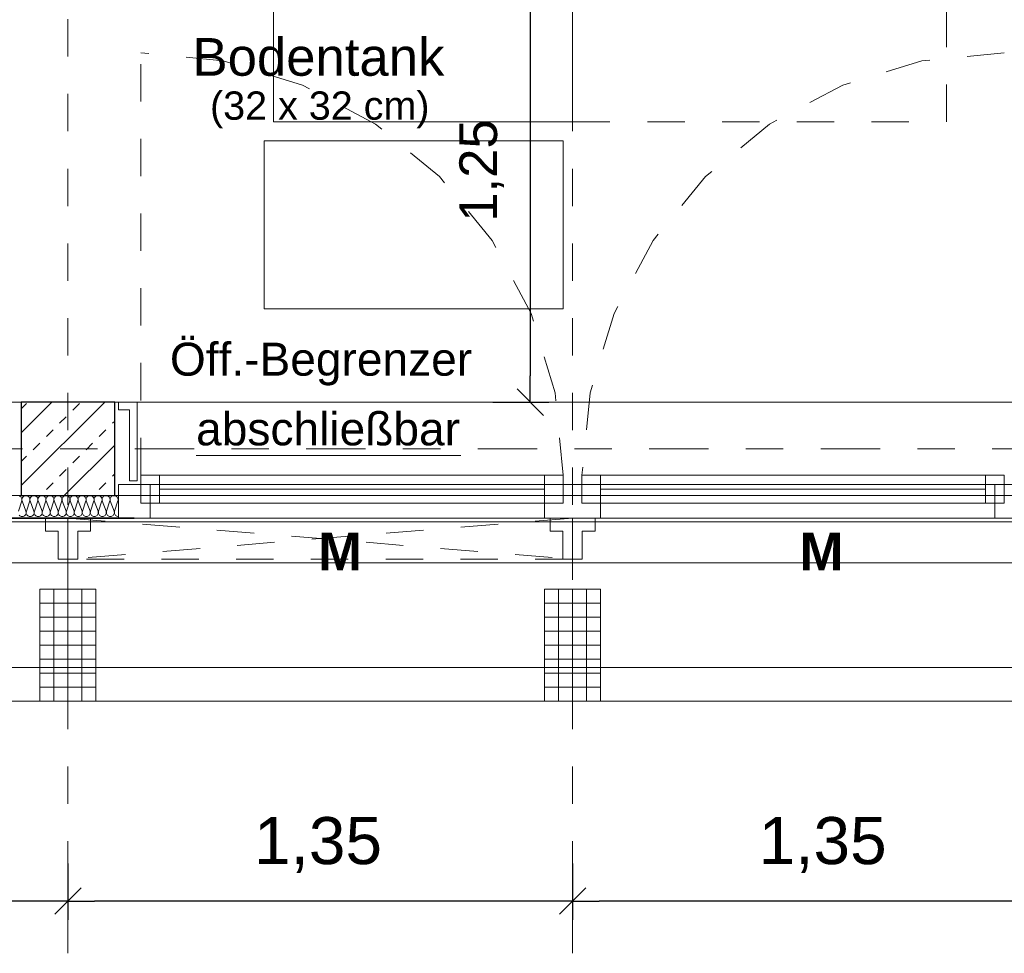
# Model space of a CAD drawing. Header units: metres. Extents: x -45.2 to 14.3, y -31.8 to 10.2.
# Tile 98 of 152: x -2.8 to -0.2, y -22.9 to -20.5. Entities that reach past the tile are written whole.
import ezdxf

# ---------------------------------------------------------------- set-up
doc = ezdxf.new("R2010")
doc.units = ezdxf.units.M
doc.header["$LTSCALE"] = 0.05
for name, pattern in [('1600.2032', [1.6, 0.8, -0.8]), ('Achsen 01', [5.291531, 3.175, -1.058062, 0.352704, -0.705764]), ('gestrichelt - 01', [2, 1, -1]), ('ISO-07 Punktiert', [0.889, 0.127, -0.762]), ('Raster 01', [2, 1, -1]), ('VW-01 Strichlinie kurz', [2, 1, -1])]:
    doc.linetypes.add(name, pattern=pattern)
doc.layers.get('0').update_dxf_attribs({"lineweight": 25})
for name, color, linetype, lineweight, true_color in [('013_Beton und Stahlbetonarbeiten-000 Brüstung', 7, 'Continuous', 9, 0xa6a6a6), ('014_Fassadenarbeiten-000 Aufsicht Betonfertigteile', 7, 'Continuous', 9, 0xc0c0c0), ('014_Fassadenarbeiten-330 mineralische Dämmung', 7, 'Continuous', 9, 0x666666), ('030_Sonnenschutzarbeiten-Bemassung', 7, 'Continuous', 13, 0xff6633), ('030_Sonnenschutzarbeiten-Grundriss', 7, 'Continuous', 13, 0x555555), ('031_Metallbauarbeiten-330 Aufsicht Metallbauarbeiten', 7, 'Continuous', 9, 0xa6a6a6), ('032_Metallarbeiten-abschließbar', 7, 'Continuous', 13, 0x444444), ('032_Metallarbeiten-Fenster', 7, 'Continuous', 13, 0x444444), ('032_Metallarbeiten-Öffnungsbegrenzer', 7, 'Continuous', 13, 0x444444), ('AV1-Achsen', 1, 'Achsen 01', 18, 0xff0000), ('AV1-Bewegungsfläche', 7, 'gestrichelt - 01', 9, 0xd9d9d9), ('AV1-Einrichtung', 7, 'Continuous', 9, 0xa6a6a6), ('AV1-Raster', 7, 'Raster 01', 9, 0xa6a6a6)]:
    doc.layers.add(name, color=color, linetype=linetype, lineweight=lineweight, true_color=true_color)
for name, color, linetype, lineweight in [('013_Beton und Stahlbetonarbeiten-000 Unterzüge', 7, 'ISO-07 Punktiert', 13), ('013_Beton und Stahlbetonarbeiten-330 Außenstützen', 7, 'Continuous', 25), ('014_Fassadenarbeiten-330 Betonfertigteile vertikal', 7, 'Continuous', 9), ('027_Tischlerarbeiten-330 Innenfensterbänke', 7, 'Continuous', 9), ('030_Sonnenschutzarbeiten-Kasten+Behang', 7, 'Continuous', 5), ('030_Sonnenschutzarbeiten-Motor', 7, 'Continuous', 5), ('053_Niederspannungsanlagen-Bodentanks', 7, 'gestrichelt - 01', 9), ('AV1-Einrichtung Bemaßung', 7, 'Continuous', 9)]:
    doc.layers.add(name, color=color, linetype=linetype, lineweight=lineweight)
doc.styles.add('Arial', font='arial.ttf')
doc.styles.add('Arial (bold)', font='arialbd.ttf')

msp = doc.modelspace()

# ---------------------------------------------------------------- linework, layer by layer
at = {"color": 0, "linetype": 'ByBlock', "lineweight": -2}
for p, q in [((-1.4632, -21.475), (-1.4632, -21.4043)), ((-2.7, -22.81), (-2.7707, -22.81)), ((-2.7, -22.81), (-2.6293, -22.81)), ((-1.35, -22.81), (-1.4207, -22.81)), ((-1.35, -22.81), (-1.2793, -22.81))]:
    msp.add_line(p, q, dxfattribs=at)
at = {"color": 0, "linetype": 'Continuous', "lineweight": 15}
for p, q in [((-1.4278, -21.5104), (-1.4985, -21.4396)), ((-2.6646, -22.7746), (-2.7354, -22.8454)), ((-2.7354, -22.8454), (-2.6646, -22.7746)), ((-1.3146, -22.7746), (-1.3854, -22.8454)), ((-1.3854, -22.8454), (-1.3146, -22.7746))]:
    msp.add_line(p, q, dxfattribs=at)
at = {"layer": '013_Beton und Stahlbetonarbeiten-000 Brüstung'}
for points in [[(-5.275, -21.725), (-5.275, -21.475), (-2.825, -21.475), (-2.825, -21.725)], [(-2.575, -21.725), (-2.575, -21.475), (-0.125, -21.475), (-0.125, -21.725)]]:
    msp.add_lwpolyline(points, close=True, dxfattribs=at)
at = {"layer": '013_Beton und Stahlbetonarbeiten-000 Unterzüge', "linetype": 'VW-01 Strichlinie kurz'}
for points in [[(-5.275, -21.725), (-5.275, -21.475), (-2.825, -21.475), (-2.825, -21.725)], [(-2.575, -21.725), (-2.575, -21.475), (-0.125, -21.475), (-0.125, -21.725)]]:
    msp.add_lwpolyline(points, close=True, dxfattribs=at)
at = {"layer": '013_Beton und Stahlbetonarbeiten-330 Außenstützen', "color": 251, "linetype": 'Continuous', "lineweight": 13, "true_color": 0x4c4c4c}
for p, q in [((-2.6018, -21.475), (-2.825, -21.6982)), ((-2.7432, -21.475), (-2.825, -21.5568)), ((-2.825, -21.4926), (-2.8107, -21.4784)), ((-2.687, -21.496), (-2.6693, -21.4784)), ((-2.7224, -21.5314), (-2.7047, -21.5137)), ((-2.5809, -21.5314), (-2.575, -21.5255)), ((-2.7577, -21.5668), (-2.74, -21.5491)), ((-2.6163, -21.5668), (-2.5986, -21.5491)), ((-2.7931, -21.6021), (-2.7754, -21.5844)), ((-2.575, -21.5897), (-2.7103, -21.725)), ((-2.6517, -21.6021), (-2.634, -21.5844)), ((-2.825, -21.634), (-2.8107, -21.6198)), ((-2.687, -21.6375), (-2.6693, -21.6198)), ((-2.7224, -21.6728), (-2.7047, -21.6551)), ((-2.5809, -21.6728), (-2.575, -21.6669)), ((-2.7577, -21.7082), (-2.74, -21.6905)), ((-2.6163, -21.7082), (-2.5986, -21.6905))]:
    msp.add_line(p, q, dxfattribs=at)
at = {"layer": '013_Beton und Stahlbetonarbeiten-330 Außenstützen'}
msp.add_lwpolyline([(-2.575, -21.475), (-2.825, -21.475), (-2.825, -21.725), (-2.575, -21.725)], close=True, dxfattribs=at)
at = {"layer": '014_Fassadenarbeiten-000 Aufsicht Betonfertigteile'}
msp.add_lwpolyline([(-39.455, -21.905), (0.305, -21.905), (0.675, -22.275), (-39.825, -22.275)], close=True, dxfattribs=at)
at = {"layer": '014_Fassadenarbeiten-330 Betonfertigteile vertikal', "color": 8, "linetype": 'Continuous', "lineweight": 9, "true_color": 0x808080}
for p, q in [((-2.7375, -21.975), (-2.7375, -22.275)), ((-2.7, -21.975), (-2.7, -22.275)), ((-2.6625, -21.975), (-2.6625, -22.275)), ((-1.3875, -21.975), (-1.3875, -22.275)), ((-1.35, -21.975), (-1.35, -22.275)), ((-1.3125, -21.975), (-1.3125, -22.275))]:
    msp.add_line(p, q, dxfattribs=at)
at = {"layer": '014_Fassadenarbeiten-330 Betonfertigteile vertikal', "color": 8, "linetype": 'Continuous', "lineweight": 13, "true_color": 0x808080}
for p, q in [((-2.775, -22.0125), (-2.625, -22.0125)), ((-1.425, -22.0125), (-1.275, -22.0125)), ((-2.775, -22.05), (-2.625, -22.05)), ((-1.425, -22.05), (-1.275, -22.05)), ((-2.775, -22.0875), (-2.625, -22.0875)), ((-1.425, -22.0875), (-1.275, -22.0875)), ((-2.775, -22.125), (-2.625, -22.125)), ((-1.425, -22.125), (-1.275, -22.125)), ((-2.775, -22.1625), (-2.625, -22.1625)), ((-1.425, -22.1625), (-1.275, -22.1625)), ((-2.775, -22.2), (-2.625, -22.2)), ((-1.425, -22.2), (-1.275, -22.2)), ((-2.775, -22.2375), (-2.625, -22.2375)), ((-1.425, -22.2375), (-1.275, -22.2375))]:
    msp.add_line(p, q, dxfattribs=at)
at = {"layer": '014_Fassadenarbeiten-330 Betonfertigteile vertikal'}
for points in [[(-2.625, -21.975), (-2.775, -21.975), (-2.775, -22.275), (-2.625, -22.275)], [(-1.275, -21.975), (-1.425, -21.975), (-1.425, -22.275), (-1.275, -22.275)]]:
    msp.add_lwpolyline(points, close=True, dxfattribs=at)
at = {"layer": '014_Fassadenarbeiten-330 mineralische Dämmung'}
for points in [[(-2.8327, -21.767), (-2.8237, -21.739), (-2.8237, -21.739), (-2.8233, -21.7371), (-2.8232, -21.7352), (-2.8235, -21.7333), (-2.8241, -21.7315), (-2.825, -21.7298), (-2.8262, -21.7283), (-2.8277, -21.727), (-2.8294, -21.726)], [(-2.7694, -21.767), (-2.769, -21.7689), (-2.7689, -21.7708), (-2.7692, -21.7727), (-2.7698, -21.7745), (-2.7707, -21.7762), (-2.7719, -21.7777), (-2.7734, -21.779), (-2.7734, -21.779), (-2.775, -21.7799), (-2.7768, -21.7806), (-2.7787, -21.781), (-2.7806, -21.781), (-2.7825, -21.7806), (-2.7843, -21.7799), (-2.7859, -21.779), (-2.7859, -21.779), (-2.7874, -21.7777), (-2.7886, -21.7762), (-2.7895, -21.7745), (-2.7901, -21.7727), (-2.7903, -21.7708), (-2.7903, -21.7689), (-2.7898, -21.767), (-2.7808, -21.739), (-2.7808, -21.739), (-2.7804, -21.7371), (-2.7803, -21.7352), (-2.7806, -21.7333), (-2.7812, -21.7315), (-2.7821, -21.7298), (-2.7833, -21.7283), (-2.7848, -21.727), (-2.7848, -21.727), (-2.7864, -21.7261), (-2.7882, -21.7254), (-2.7901, -21.725), (-2.792, -21.725), (-2.7939, -21.7254), (-2.7957, -21.7261), (-2.7973, -21.727), (-2.7973, -21.727), (-2.7988, -21.7283), (-2.8, -21.7298), (-2.8009, -21.7315), (-2.8015, -21.7333), (-2.8017, -21.7352), (-2.8017, -21.7371), (-2.8012, -21.739), (-2.7909, -21.767), (-2.7909, -21.767), (-2.7905, -21.7689), (-2.7904, -21.7708), (-2.7907, -21.7727), (-2.7912, -21.7745), (-2.7922, -21.7762), (-2.7934, -21.7777), (-2.7948, -21.779), (-2.7948, -21.779), (-2.7965, -21.7799), (-2.7982, -21.7806), (-2.8001, -21.781), (-2.8021, -21.781), (-2.8039, -21.7806), (-2.8057, -21.7799), (-2.8074, -21.779), (-2.8074, -21.779), (-2.8088, -21.7777), (-2.81, -21.7762), (-2.8109, -21.7745), (-2.8115, -21.7727), (-2.8118, -21.7708), (-2.8117, -21.7689), (-2.8113, -21.767), (-2.8023, -21.739), (-2.8023, -21.739), (-2.8019, -21.7371), (-2.8018, -21.7352), (-2.8021, -21.7333), (-2.8026, -21.7315), (-2.8036, -21.7298), (-2.8048, -21.7283), (-2.8062, -21.727), (-2.8062, -21.727), (-2.8079, -21.7261), (-2.8096, -21.7254), (-2.8115, -21.725), (-2.8135, -21.725), (-2.8153, -21.7254), (-2.8171, -21.7261), (-2.8188, -21.727), (-2.8188, -21.727), (-2.8202, -21.7283), (-2.8214, -21.7298), (-2.8223, -21.7315), (-2.8229, -21.7333), (-2.8232, -21.7352), (-2.8231, -21.7371), (-2.8227, -21.739), (-2.8123, -21.767), (-2.8123, -21.767), (-2.8119, -21.7689), (-2.8118, -21.7708), (-2.8121, -21.7727), (-2.8127, -21.7745), (-2.8136, -21.7762), (-2.8148, -21.7777), (-2.8163, -21.779), (-2.8163, -21.779), (-2.8179, -21.7799), (-2.8197, -21.7806), (-2.8216, -21.781), (-2.8235, -21.781), (-2.8254, -21.7806), (-2.8272, -21.7799), (-2.8288, -21.779), (-2.8288, -21.779), (-2.8303, -21.7777)], [(-2.5764, -21.767), (-2.576, -21.769), (-2.5759, -21.771), (-2.5762, -21.773), (-2.5769, -21.7749), (-2.5779, -21.7766), (-2.5793, -21.7781), (-2.5809, -21.7793), (-2.5827, -21.7802), (-2.5846, -21.7808), (-2.5866, -21.781), (-2.5886, -21.7808), (-2.5905, -21.7802), (-2.5923, -21.7793), (-2.5939, -21.7781), (-2.5953, -21.7766), (-2.5963, -21.7749), (-2.597, -21.773), (-2.5973, -21.771), (-2.5972, -21.769), (-2.5968, -21.767), (-2.5878, -21.739), (-2.5878, -21.739), (-2.5874, -21.737), (-2.5873, -21.735), (-2.5876, -21.733), (-2.5883, -21.7311), (-2.5893, -21.7294), (-2.5907, -21.7279), (-2.5923, -21.7267), (-2.5941, -21.7257), (-2.596, -21.7252), (-2.598, -21.725), (-2.6, -21.7252), (-2.6019, -21.7257), (-2.6037, -21.7267), (-2.6053, -21.7279), (-2.6067, -21.7294), (-2.6077, -21.7311), (-2.6084, -21.733), (-2.6087, -21.735), (-2.6086, -21.737), (-2.6082, -21.739), (-2.5978, -21.767), (-2.5978, -21.767), (-2.5974, -21.769), (-2.5974, -21.771), (-2.5977, -21.773), (-2.5984, -21.7749), (-2.5994, -21.7766), (-2.6007, -21.7781), (-2.6023, -21.7793), (-2.6041, -21.7802), (-2.606, -21.7808), (-2.608, -21.781), (-2.6101, -21.7808), (-2.612, -21.7802), (-2.6138, -21.7793), (-2.6154, -21.7781), (-2.6167, -21.7766), (-2.6177, -21.7749), (-2.6184, -21.773), (-2.6187, -21.771), (-2.6187, -21.769), (-2.6182, -21.767), (-2.6092, -21.739), (-2.6092, -21.739), (-2.6088, -21.737), (-2.6088, -21.735), (-2.6091, -21.733), (-2.6098, -21.7311), (-2.6108, -21.7294), (-2.6121, -21.7279), (-2.6137, -21.7267), (-2.6155, -21.7257), (-2.6174, -21.7252), (-2.6194, -21.725), (-2.6215, -21.7252), (-2.6234, -21.7257), (-2.6252, -21.7267), (-2.6268, -21.7279), (-2.6281, -21.7294), (-2.6291, -21.7311), (-2.6298, -21.733), (-2.6301, -21.735), (-2.6301, -21.737), (-2.6296, -21.739), (-2.6193, -21.767), (-2.6193, -21.767), (-2.6189, -21.769), (-2.6188, -21.771), (-2.6191, -21.773), (-2.6198, -21.7749), (-2.6208, -21.7766), (-2.6222, -21.7781), (-2.6238, -21.7793), (-2.6256, -21.7802), (-2.6275, -21.7808), (-2.6295, -21.781), (-2.6315, -21.7808), (-2.6334, -21.7802), (-2.6352, -21.7793), (-2.6368, -21.7781), (-2.6382, -21.7766), (-2.6392, -21.7749), (-2.6399, -21.773), (-2.6402, -21.771), (-2.6401, -21.769), (-2.6397, -21.767), (-2.6307, -21.739), (-2.6307, -21.739), (-2.6303, -21.737), (-2.6302, -21.735), (-2.6305, -21.733), (-2.6312, -21.7311), (-2.6322, -21.7294), (-2.6336, -21.7279), (-2.6352, -21.7267), (-2.637, -21.7257), (-2.6389, -21.7252), (-2.6409, -21.725), (-2.6429, -21.7252), (-2.6448, -21.7257), (-2.6466, -21.7267), (-2.6482, -21.7279), (-2.6496, -21.7294), (-2.6506, -21.7311), (-2.6513, -21.733), (-2.6516, -21.735), (-2.6515, -21.737), (-2.6511, -21.739), (-2.6407, -21.767), (-2.6407, -21.767), (-2.6403, -21.769), (-2.6403, -21.771), (-2.6406, -21.773), (-2.6413, -21.7749), (-2.6423, -21.7766), (-2.6436, -21.7781), (-2.6452, -21.7793), (-2.647, -21.7802), (-2.6489, -21.7808), (-2.6509, -21.781), (-2.653, -21.7808), (-2.6549, -21.7802), (-2.6567, -21.7793), (-2.6583, -21.7781), (-2.6596, -21.7766), (-2.6606, -21.7749), (-2.6613, -21.773), (-2.6616, -21.771), (-2.6616, -21.769), (-2.6611, -21.767), (-2.6521, -21.739), (-2.6521, -21.739), (-2.6517, -21.737), (-2.6517, -21.735), (-2.652, -21.733), (-2.6527, -21.7311), (-2.6537, -21.7294), (-2.655, -21.7279), (-2.6566, -21.7267), (-2.6584, -21.7257), (-2.6603, -21.7252), (-2.6623, -21.725), (-2.6644, -21.7252), (-2.6663, -21.7257), (-2.6681, -21.7267), (-2.6697, -21.7279), (-2.671, -21.7294), (-2.672, -21.7311), (-2.6727, -21.733), (-2.673, -21.735), (-2.673, -21.737), (-2.6725, -21.739), (-2.6622, -21.767), (-2.6622, -21.767), (-2.6618, -21.769), (-2.6617, -21.771), (-2.662, -21.773), (-2.6627, -21.7749), (-2.6637, -21.7766), (-2.6651, -21.7781), (-2.6667, -21.7793), (-2.6685, -21.7802), (-2.6704, -21.7808), (-2.6724, -21.781), (-2.6744, -21.7808), (-2.6763, -21.7802), (-2.6781, -21.7793), (-2.6797, -21.7781), (-2.6811, -21.7766), (-2.6821, -21.7749), (-2.6828, -21.773), (-2.6831, -21.771), (-2.683, -21.769), (-2.6826, -21.767), (-2.6736, -21.739), (-2.6736, -21.739), (-2.6732, -21.737), (-2.6731, -21.735), (-2.6734, -21.733), (-2.6741, -21.7311), (-2.6751, -21.7294), (-2.6765, -21.7279), (-2.6781, -21.7267), (-2.6799, -21.7257), (-2.6818, -21.7252), (-2.6838, -21.725), (-2.6858, -21.7252), (-2.6877, -21.7257), (-2.6895, -21.7267), (-2.6911, -21.7279), (-2.6925, -21.7294), (-2.6935, -21.7311), (-2.6942, -21.733), (-2.6945, -21.735), (-2.6944, -21.737), (-2.694, -21.739), (-2.6836, -21.767), (-2.6836, -21.767), (-2.6832, -21.769), (-2.6832, -21.771), (-2.6835, -21.773), (-2.6842, -21.7749), (-2.6852, -21.7766), (-2.6865, -21.7781), (-2.6881, -21.7793), (-2.6899, -21.7802), (-2.6918, -21.7808), (-2.6938, -21.781), (-2.6959, -21.7808), (-2.6978, -21.7802), (-2.6996, -21.7793), (-2.7012, -21.7781), (-2.7025, -21.7766), (-2.7035, -21.7749), (-2.7042, -21.773), (-2.7045, -21.771), (-2.7045, -21.769), (-2.704, -21.767), (-2.695, -21.739), (-2.695, -21.739), (-2.6946, -21.737), (-2.6946, -21.735), (-2.6949, -21.733), (-2.6956, -21.7311), (-2.6966, -21.7294), (-2.6979, -21.7279), (-2.6995, -21.7267), (-2.7013, -21.7257), (-2.7032, -21.7252), (-2.7052, -21.725), (-2.7073, -21.7252), (-2.7092, -21.7257), (-2.711, -21.7267), (-2.7126, -21.7279), (-2.7139, -21.7294), (-2.7149, -21.7311), (-2.7156, -21.733), (-2.7159, -21.735), (-2.7159, -21.737), (-2.7154, -21.739), (-2.7051, -21.767), (-2.7051, -21.767), (-2.7047, -21.769), (-2.7046, -21.771), (-2.7049, -21.773), (-2.7056, -21.7749), (-2.7066, -21.7766), (-2.708, -21.7781), (-2.7096, -21.7793), (-2.7114, -21.7802), (-2.7133, -21.7808), (-2.7153, -21.781), (-2.7173, -21.7808), (-2.7192, -21.7802), (-2.721, -21.7793), (-2.7226, -21.7781), (-2.724, -21.7766), (-2.725, -21.7749), (-2.7257, -21.773), (-2.726, -21.771), (-2.7259, -21.769), (-2.7255, -21.767), (-2.7165, -21.739), (-2.7165, -21.739), (-2.7161, -21.737), (-2.716, -21.735), (-2.7163, -21.733), (-2.717, -21.7311), (-2.718, -21.7294), (-2.7194, -21.7279), (-2.721, -21.7267), (-2.7228, -21.7257), (-2.7247, -21.7252), (-2.7267, -21.725), (-2.7287, -21.7252), (-2.7306, -21.7257), (-2.7324, -21.7267), (-2.734, -21.7279), (-2.7354, -21.7294), (-2.7364, -21.7311), (-2.7371, -21.733), (-2.7374, -21.735), (-2.7373, -21.737), (-2.7369, -21.739), (-2.7265, -21.767), (-2.7265, -21.767), (-2.7261, -21.769), (-2.7261, -21.771), (-2.7264, -21.773), (-2.7271, -21.7749), (-2.7281, -21.7766), (-2.7294, -21.7781), (-2.731, -21.7793), (-2.7328, -21.7802), (-2.7347, -21.7808), (-2.7367, -21.781), (-2.7388, -21.7808), (-2.7407, -21.7802), (-2.7425, -21.7793), (-2.7441, -21.7781), (-2.7454, -21.7766), (-2.7464, -21.7749), (-2.7471, -21.773), (-2.7474, -21.771), (-2.7474, -21.769), (-2.7469, -21.767), (-2.7379, -21.739), (-2.7379, -21.739), (-2.7375, -21.737), (-2.7375, -21.735), (-2.7378, -21.733), (-2.7385, -21.7311), (-2.7395, -21.7294), (-2.7408, -21.7279), (-2.7424, -21.7267), (-2.7442, -21.7257), (-2.7461, -21.7252), (-2.7481, -21.725), (-2.7502, -21.7252), (-2.7521, -21.7257), (-2.7539, -21.7267), (-2.7555, -21.7279), (-2.7568, -21.7294), (-2.7578, -21.7311), (-2.7585, -21.733), (-2.7588, -21.735), (-2.7588, -21.737), (-2.7583, -21.739), (-2.748, -21.767), (-2.748, -21.767), (-2.7476, -21.769), (-2.7475, -21.771), (-2.7478, -21.773), (-2.7485, -21.7749), (-2.7495, -21.7766), (-2.7509, -21.7781), (-2.7525, -21.7793), (-2.7543, -21.7802), (-2.7562, -21.7808), (-2.7582, -21.781), (-2.7602, -21.7808), (-2.7621, -21.7802), (-2.7639, -21.7793), (-2.7655, -21.7781), (-2.7669, -21.7766), (-2.7679, -21.7749), (-2.7686, -21.773), (-2.7689, -21.771), (-2.7688, -21.769), (-2.7684, -21.767), (-2.7594, -21.739), (-2.7594, -21.739), (-2.759, -21.737), (-2.7589, -21.735), (-2.7592, -21.733), (-2.7599, -21.7311), (-2.7609, -21.7294), (-2.7623, -21.7279), (-2.7639, -21.7267), (-2.7657, -21.7257), (-2.7676, -21.7252), (-2.7696, -21.725), (-2.7716, -21.7252), (-2.7735, -21.7257), (-2.7753, -21.7267), (-2.7769, -21.7279), (-2.7783, -21.7294), (-2.7793, -21.7311), (-2.78, -21.733), (-2.7803, -21.735), (-2.7802, -21.737), (-2.7798, -21.739), (-2.7694, -21.767), (-2.7694, -21.767), (-2.769, -21.769), (-2.769, -21.771), (-2.7693, -21.773), (-2.77, -21.7749), (-2.771, -21.7766), (-2.7723, -21.7781), (-2.7739, -21.7793), (-2.7757, -21.7802), (-2.7776, -21.7808), (-2.7796, -21.781), (-2.7816, -21.7808), (-2.7836, -21.7802), (-2.7854, -21.7793), (-2.787, -21.7781), (-2.7883, -21.7766), (-2.7893, -21.7749), (-2.79, -21.773), (-2.7903, -21.771), (-2.7903, -21.769), (-2.7898, -21.767), (-2.7808, -21.739), (-2.7808, -21.739), (-2.7804, -21.737), (-2.7804, -21.735), (-2.7807, -21.733), (-2.7814, -21.7311), (-2.7824, -21.7294), (-2.7837, -21.7279), (-2.7853, -21.7267), (-2.7871, -21.7257), (-2.789, -21.7252), (-2.791, -21.725), (-2.7931, -21.7252), (-2.795, -21.7257), (-2.7968, -21.7267), (-2.7984, -21.7279), (-2.7997, -21.7294), (-2.8007, -21.7311), (-2.8014, -21.733), (-2.8017, -21.735), (-2.8017, -21.737), (-2.8012, -21.739), (-2.7909, -21.767), (-2.7909, -21.767), (-2.7905, -21.769), (-2.7904, -21.771), (-2.7907, -21.773), (-2.7914, -21.7749), (-2.7924, -21.7766), (-2.7938, -21.7781), (-2.7954, -21.7793), (-2.7972, -21.7802), (-2.7991, -21.7808), (-2.8011, -21.781), (-2.8031, -21.7808), (-2.805, -21.7802), (-2.8068, -21.7793), (-2.8084, -21.7781), (-2.8098, -21.7766), (-2.8108, -21.7749), (-2.8115, -21.773), (-2.8118, -21.771), (-2.8117, -21.769), (-2.8113, -21.767), (-2.8023, -21.739), (-2.8023, -21.739), (-2.8019, -21.737), (-2.8018, -21.735), (-2.8021, -21.733), (-2.8028, -21.7311), (-2.8038, -21.7294), (-2.8052, -21.7279), (-2.8068, -21.7267), (-2.8086, -21.7257), (-2.8105, -21.7252), (-2.8125, -21.725), (-2.8145, -21.7252), (-2.8164, -21.7257), (-2.8182, -21.7267), (-2.8198, -21.7279), (-2.8212, -21.7294), (-2.8222, -21.7311), (-2.8229, -21.733), (-2.8232, -21.735), (-2.8231, -21.737), (-2.8227, -21.739)], [(-2.565, -21.781), (-2.567, -21.7808), (-2.569, -21.7803), (-2.5708, -21.7794), (-2.5724, -21.7782), (-2.5738, -21.7767), (-2.5748, -21.7749), (-2.5755, -21.773), (-2.5758, -21.771), (-2.5758, -21.769), (-2.5753, -21.767), (-2.5664, -21.739), (-2.5664, -21.739), (-2.5659, -21.737), (-2.5659, -21.735), (-2.5662, -21.733), (-2.5669, -21.7311), (-2.5679, -21.7294), (-2.5692, -21.7279), (-2.5708, -21.7267), (-2.5726, -21.7257), (-2.5745, -21.7252), (-2.5766, -21.725), (-2.5786, -21.7252), (-2.5805, -21.7257), (-2.5823, -21.7267), (-2.5839, -21.7279), (-2.5852, -21.7294), (-2.5862, -21.7311), (-2.5869, -21.733), (-2.5872, -21.735), (-2.5872, -21.737), (-2.5867, -21.739), (-2.5764, -21.767), (-2.5764, -21.767), (-2.576, -21.769), (-2.5759, -21.771), (-2.5762, -21.773), (-2.5769, -21.7749), (-2.5779, -21.7766), (-2.5793, -21.7781), (-2.5809, -21.7793), (-2.5827, -21.7802), (-2.5846, -21.7808), (-2.5866, -21.781), (-2.5886, -21.7808), (-2.5905, -21.7802), (-2.5923, -21.7793), (-2.5939, -21.7781), (-2.5953, -21.7766), (-2.5963, -21.7749), (-2.597, -21.773), (-2.5973, -21.771), (-2.5972, -21.769), (-2.5968, -21.767), (-2.5878, -21.739), (-2.5878, -21.739), (-2.5874, -21.737), (-2.5873, -21.735), (-2.5876, -21.733), (-2.5883, -21.7311), (-2.5893, -21.7294), (-2.5907, -21.7279), (-2.5923, -21.7267), (-2.5941, -21.7257), (-2.596, -21.7252), (-2.598, -21.725), (-2.6, -21.7252), (-2.6019, -21.7257), (-2.6037, -21.7267), (-2.6053, -21.7279), (-2.6067, -21.7294), (-2.6077, -21.7311), (-2.6084, -21.733), (-2.6087, -21.735), (-2.6086, -21.737), (-2.6082, -21.739), (-2.5978, -21.767), (-2.5978, -21.767), (-2.5974, -21.769), (-2.5974, -21.771), (-2.5977, -21.773), (-2.5984, -21.7749), (-2.5994, -21.7766), (-2.6007, -21.7781), (-2.6023, -21.7793), (-2.6041, -21.7802), (-2.606, -21.7808), (-2.608, -21.781), (-2.6101, -21.7808), (-2.612, -21.7802), (-2.6138, -21.7793), (-2.6154, -21.7781), (-2.6167, -21.7766), (-2.6177, -21.7749), (-2.6184, -21.773), (-2.6187, -21.771), (-2.6187, -21.769), (-2.6182, -21.767)]]:
    msp.add_lwpolyline(points, dxfattribs=at)
at = {"layer": '027_Tischlerarbeiten-330 Innenfensterbänke'}
msp.add_lwpolyline([(-2.565, -21.475), (-2.565, -21.495), (-2.535, -21.495), (-2.535, -21.685), (-2.515, -21.685), (-2.515, -21.475)], close=True, dxfattribs=at)
at = {"layer": '030_Sonnenschutzarbeiten-Bemassung', "color": 0, "lineweight": -2}
for p, q in [((-2.7, -22.71), (-2.7, -22.86)), ((-2.7, -22.71), (-2.7, -22.86)), ((-1.35, -22.71), (-1.35, -22.86)), ((-1.35, -22.71), (-1.35, -22.86)), ((-2.7707, -22.81), (-3.9793, -22.81)), ((-1.4207, -22.81), (-2.6293, -22.81)), ((-0.0707, -22.81), (-1.2793, -22.81))]:
    msp.add_line(p, q, dxfattribs=at)
at = {"layer": '030_Sonnenschutzarbeiten-Grundriss', "color": 251, "true_color": 0x555555}
for points in [[(-2.7, -21.895), (-2.726, -21.895), (-2.726, -21.82), (-2.76, -21.82), (-2.76, -21.785), (-2.7, -21.785)], [(-2.7, -21.895), (-2.674, -21.895), (-2.674, -21.82), (-2.64, -21.82), (-2.64, -21.785), (-2.7, -21.785)], [(-1.35, -21.895), (-1.376, -21.895), (-1.376, -21.82), (-1.41, -21.82), (-1.41, -21.785), (-1.35, -21.785)], [(-1.35, -21.895), (-1.324, -21.895), (-1.324, -21.82), (-1.29, -21.82), (-1.29, -21.785), (-1.35, -21.785)]]:
    msp.add_lwpolyline(points, close=True, dxfattribs=at)
at = {"layer": '030_Sonnenschutzarbeiten-Kasten+Behang', "color": 1, "linetype": '1600.2032', "lineweight": 18, "true_color": 0xff0000}
for p, q in [((-1.35, -21.785), (-2.7, -21.895)), ((-2.7, -21.785), (-1.35, -21.895))]:
    msp.add_line(p, q, dxfattribs=at)
at = {"layer": '030_Sonnenschutzarbeiten-Kasten+Behang', "color": 1, "linetype": 'Continuous', "lineweight": 18, "true_color": 0xff0000}
for points in [[(-2.726, -21.82), (-2.76, -21.82), (-2.76, -21.785), (-2.7, -21.785), (-2.7, -21.895), (-2.726, -21.895)], [(-2.674, -21.82), (-2.64, -21.82), (-2.64, -21.785), (-2.7, -21.785), (-2.7, -21.895), (-2.674, -21.895)], [(-1.376, -21.82), (-1.41, -21.82), (-1.41, -21.785), (-1.35, -21.785), (-1.35, -21.895), (-1.376, -21.895)], [(-1.324, -21.82), (-1.29, -21.82), (-1.29, -21.785), (-1.35, -21.785), (-1.35, -21.895), (-1.324, -21.895)]]:
    msp.add_lwpolyline(points, close=True, dxfattribs=at)
at = {"layer": '030_Sonnenschutzarbeiten-Kasten+Behang', "color": 1, "linetype": '1600.2032', "lineweight": 18, "true_color": 0xff0000}
msp.add_lwpolyline([(-2.7, -21.785), (-1.35, -21.785), (-1.35, -21.895), (-2.7, -21.895)], close=True, dxfattribs=at)
at = {"layer": '031_Metallbauarbeiten-330 Aufsicht Metallbauarbeiten'}
for points in [[(-5.4, -21.795), (-2.7, -21.795), (-2.7, -22.185), (-5.4, -22.185)], [(-2.7, -21.795), (-0.075, -21.795), (-0.075, -22.185), (-2.7, -22.185)]]:
    msp.add_lwpolyline(points, close=True, dxfattribs=at)
at = {"layer": '032_Metallarbeiten-abschließbar', "color": 12, "linetype": 'Continuous', "true_color": 0xdd0000}
msp.add_line((-2.3571, -21.6178), (-1.6494, -21.6178), dxfattribs=at)
at = {"layer": '032_Metallarbeiten-Fenster', "color": 7, "linetype": 'gestrichelt - 01', "lineweight": 18}
msp.add_line((-2.505, -21.67), (-2.505, -20.54), dxfattribs=at)
at = {"layer": '032_Metallarbeiten-Fenster', "color": 7, "lineweight": 18}
for p, q in [((-2.455, -21.7075), (-1.425, -21.7075)), ((-0.245, -21.7075), (-1.275, -21.7075))]:
    msp.add_line(p, q, dxfattribs=at)
at = {"layer": '032_Metallarbeiten-Fenster', "color": 7, "linetype": 'gestrichelt - 01', "lineweight": 18}
for points in [[(-1.375, -21.67), (-1.3967, -21.4495), (-1.461, -21.2376), (-1.5654, -21.0422), (-1.706, -20.871), (-1.8772, -20.7304), (-2.0726, -20.626), (-2.2845, -20.5617), (-2.505, -20.54)], [(-0.195, -20.54), (-0.4155, -20.5617), (-0.6274, -20.626), (-0.8228, -20.7304), (-0.994, -20.871), (-1.1346, -21.0422), (-1.239, -21.2376), (-1.3033, -21.4495), (-1.325, -21.67)]]:
    msp.add_lwpolyline(points, dxfattribs=at)
at = {"layer": '032_Metallarbeiten-Fenster', "color": 7, "lineweight": 18}
for points in [[(-2.505, -21.745), (-2.455, -21.745), (-2.455, -21.67), (-2.505, -21.67)], [(-2.455, -21.745), (-1.425, -21.745), (-1.425, -21.67), (-2.455, -21.67)], [(-1.425, -21.745), (-1.375, -21.745), (-1.375, -21.67), (-1.425, -21.67)], [(-1.275, -21.745), (-1.325, -21.745), (-1.325, -21.67), (-1.275, -21.67)], [(-0.245, -21.745), (-1.275, -21.745), (-1.275, -21.67), (-0.245, -21.67)], [(-0.195, -21.745), (-0.245, -21.745), (-0.245, -21.67), (-0.195, -21.67)], [(-2.48, -21.785), (-2.48, -21.695), (-2.565, -21.695), (-2.565, -21.785)], [(-0.22, -21.695), (-0.22, -21.785), (-2.48, -21.785), (-2.48, -21.695)], [(-1.275, -21.785), (-1.425, -21.785), (-1.425, -21.695), (-1.275, -21.695)], [(-0.135, -21.695), (-0.22, -21.695), (-0.22, -21.785), (-0.135, -21.785)]]:
    msp.add_lwpolyline(points, close=True, dxfattribs=at)
at = {"layer": '032_Metallarbeiten-Fenster', "color": 7, "linetype": 'Continuous', "lineweight": 9}
msp.add_lwpolyline([(-2.8769, -21.7843), (-2.5231, -21.7843), (-2.5231, -21.7863), (-2.8769, -21.7863)], close=True, dxfattribs=at)
at = {"layer": 'AV1-Achsen'}
msp.add_line((-43.35, -21.6), (4.2, -21.6), dxfattribs=at)
at = {"layer": 'AV1-Bewegungsfläche'}
msp.add_lwpolyline([(-0.35, -20.725), (-0.35, -18.925), (-1.35, -18.925), (-1.35, -20.725)], close=True, dxfattribs=at)
at = {"layer": 'AV1-Einrichtung'}
for points in [[(-1.35, -20.725), (-2.15, -20.725), (-2.15, -18.925), (-1.35, -18.925)], [(-2.175, -20.775), (-1.375, -20.775), (-1.375, -21.225), (-2.175, -21.225)]]:
    msp.add_lwpolyline(points, close=True, dxfattribs=at)
at = {"layer": 'AV1-Einrichtung Bemaßung', "color": 0, "lineweight": -2}
for p, q in [((-1.4632, -20.2957), (-1.4632, -21.4043)), ((-1.5632, -21.475), (-1.4132, -21.475))]:
    msp.add_line(p, q, dxfattribs=at)
at = {"layer": 'AV1-Einrichtung Bemaßung'}
msp.add_lwpolyline([(-3.975, -16.225), (-0.125, -16.225), (-0.125, -21.475), (-3.975, -21.475)], close=True, dxfattribs=at)
at = {"layer": 'AV1-Raster'}
for p, q in [((-2.7, -22.95), (-2.7, 1.35)), ((-1.35, -22.95), (-1.35, 1.35))]:
    msp.add_line(p, q, dxfattribs=at)
at = {"layer": 'Defpoints', "color": 0, "lineweight": 0}
for p, q in [((-2.825, -21.475), (-2.825, -21.475)), ((-2.825, -21.475), (-2.825, -21.475)), ((-2.825, -21.475), (-2.825, -21.475)), ((-2.575, -21.475), (-2.575, -21.475)), ((-2.575, -21.475), (-2.575, -21.475)), ((-1.4632, -21.475), (-1.4632, -21.475)), ((-2.7, -21.975), (-2.7, -21.975)), ((-2.7, -21.975), (-2.7, -21.975)), ((-1.35, -21.975), (-1.35, -21.975)), ((-1.35, -21.975), (-1.35, -21.975)), ((-2.775, -22.275), (-2.775, -22.275)), ((-2.775, -22.275), (-2.775, -22.275)), ((-2.625, -22.275), (-2.625, -22.275)), ((-2.625, -22.275), (-2.625, -22.275)), ((-1.425, -22.275), (-1.425, -22.275)), ((-1.425, -22.275), (-1.425, -22.275)), ((-1.275, -22.275), (-1.275, -22.275)), ((-1.275, -22.275), (-1.275, -22.275)), ((-2.7, -22.81), (-2.7, -22.81)), ((-1.35, -22.81), (-1.35, -22.81))]:
    msp.add_line(p, q, dxfattribs=at)

# ---------------------------------------------------------------- texts
at = {"layer": '030_Sonnenschutzarbeiten-Bemassung', "color": 0, "char_height": 0.12609, "attachment_point": 7, "style": 'Arial'}
for insert in [(-2.2025, -22.7348), (-0.8525, -22.7348)]:
    msp.add_mtext('1,35', dxfattribs=dict(at, insert=insert))
at = {"layer": '030_Sonnenschutzarbeiten-Motor', "color": 255, "char_height": 0.1009, "attachment_point": 7, "style": 'Arial (bold)'}
for insert in [(-2.0308, -21.9254), (-0.7428, -21.9254)]:
    msp.add_mtext('M', dxfattribs=dict(at, insert=insert))
at = {"layer": '032_Metallarbeiten-abschließbar', "color": 12, "true_color": 0xdd0000, "insert": (-2.3571, -21.5917), "char_height": 0.088263, "attachment_point": 7, "style": 'Arial'}
msp.add_mtext('abschließbar', dxfattribs=at)
at = {"layer": '032_Metallarbeiten-Öffnungsbegrenzer', "color": 7, "insert": (-2.4272, -21.4306), "char_height": 0.088263, "attachment_point": 7, "style": 'Arial'}
msp.add_mtext('Öff.-Begrenzer', dxfattribs=at)
at = {"layer": '053_Niederspannungsanlagen-Bodentanks', "attachment_point": 7, "style": 'Arial'}
for s, insert, char_height in [('Bodentank', (-2.3668, -20.6027), 0.10087), ('(32 x 32 cm)', (-2.32, -20.7417), 0.075654)]:
    msp.add_mtext(s, dxfattribs=dict(at, insert=insert, char_height=char_height))
at = {"layer": 'AV1-Einrichtung Bemaßung', "color": 0, "insert": (-1.5333, -20.992), "char_height": 0.10087, "attachment_point": 7, "rotation": 90, "style": 'Arial'}
msp.add_mtext('1,25', dxfattribs=at)

doc.saveas('drawing.dxf')
